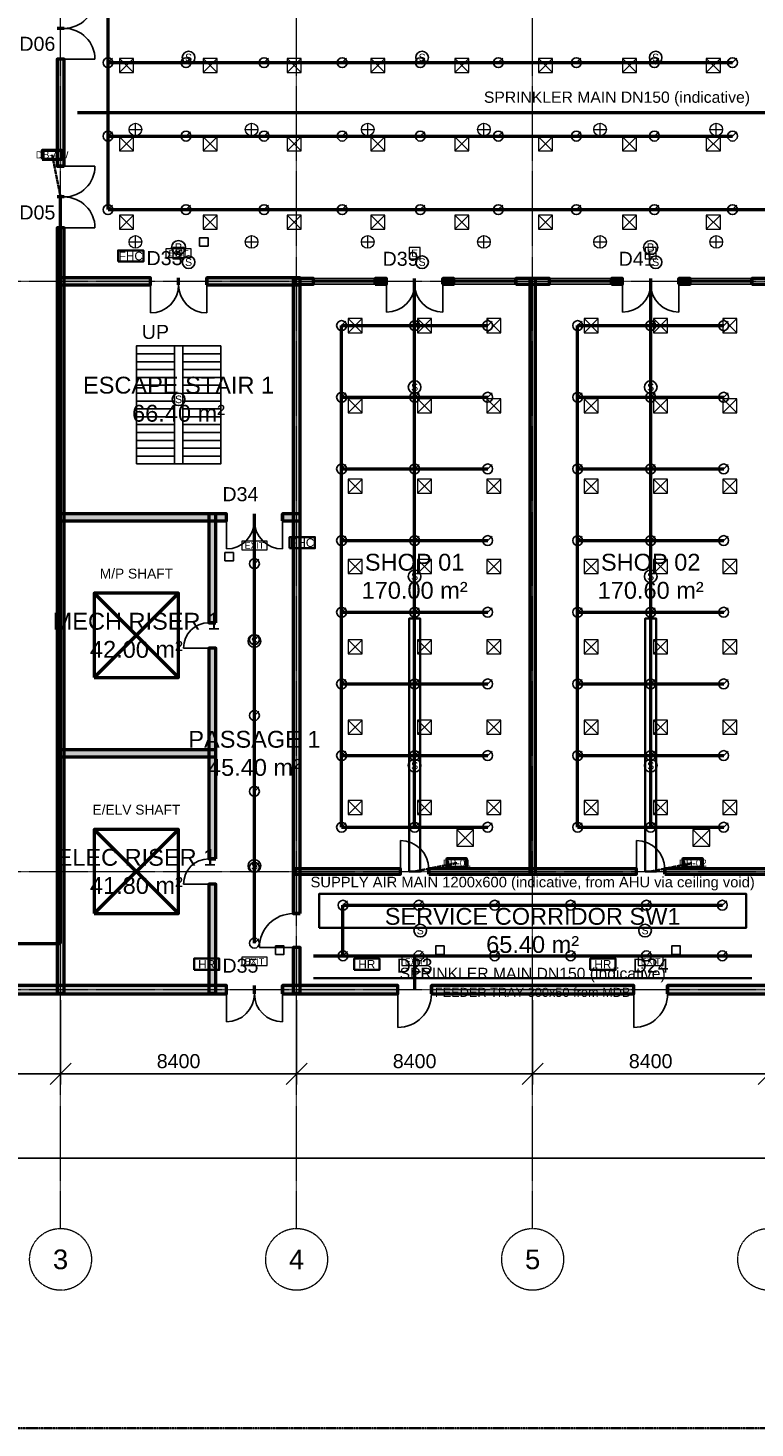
# Model space of a CAD drawing. Header units: millimetres. Extents: x -5300 to 125300, y -375 to 90375.
# Tile 2 of 8: x 21042 to 46912, y 0 to 49812. Entities that reach past the tile are written whole.
import ezdxf
from ezdxf.enums import TextEntityAlignment as Align

# ---------------------------------------------------------------- set-up
doc = ezdxf.new("R2010")
doc.units = ezdxf.units.MM
for name, pattern in [('CENTER', [5.08, 3.175, -0.635, 0.635, -0.635]), ('DASHED', [1.524, 1.27, -0.254]), ('PHANTOM', [6.35, 3.175, -0.635, 0.635, -0.635, 0.635, -0.635])]:
    doc.linetypes.add(name, pattern=pattern)
for name, color, linetype, lineweight in [('A-ANNO-DIMS', 1, 'Continuous', 18), ('A-ANNO-SYMB', 2, 'Continuous', 18), ('A-AREA-IDEN', 2, 'Continuous', 18), ('A-DOOR', 3, 'Continuous', 25), ('A-FLOR-STRS', 252, 'Continuous', 25), ('A-GLAZ', 5, 'Continuous', 25), ('A-GRID', 1, 'CENTER', 13), ('A-WALL', 7, 'Continuous', 50), ('A-WALL-PATT', 8, 'Continuous', 9), ('C-PROP-LINE', 1, 'PHANTOM', 35), ('E-ANNO-TEXT', 52, 'Continuous', 18), ('E-DB', 6, 'Continuous', 50), ('E-FALM', 230, 'Continuous', 25), ('E-LITE', 2, 'Continuous', 18), ('E-LITE-EMER', 40, 'Continuous', 18), ('E-TRAY', 210, 'DASHED', 35), ('FP-ANNO-TEXT', 14, 'Continuous', 18), ('FP-HOSE', 20, 'Continuous', 35), ('FP-SPRK-HEAD', 1, 'Continuous', 25), ('FP-SPRK-PIPE', 12, 'Continuous', 50), ('M-ANNO-TEXT', 150, 'Continuous', 18), ('M-HVAC-EQPT', 30, 'Continuous', 50), ('M-HVAC-RCG', 3, 'Continuous', 18), ('M-HVAC-SAD', 5, 'Continuous', 35), ('M-HVAC-SCD', 4, 'Continuous', 18)]:
    doc.layers.add(name, color=color, linetype=linetype, lineweight=lineweight)
doc.styles.add('AU-ARIAL', font='arial.ttf')
doc.dimstyles.new('AU-100', dxfattribs={"dimscale": 250, "dimtxt": 2, "dimasz": 1.5, "dimexe": 1.5, "dimexo": 1.5, "dimgap": 0.8, "dimtad": 1, "dimdec": 0, "dimdsep": 46, "dimtxsty": 'AU-ARIAL', "dimtsz": 1.5, "dimcen": 2.5, "dimclrd": 256, "dimclre": 256, "dimclrt": 256, "dimazin": 3, "dimtfac": 1, "dimtmove": 0, "dimatfit": 3})

msp = doc.modelspace()

# ---------------------------------------------------------------- hatches: boundary and pattern name
at = {"layer": 'A-WALL-PATT'}
for points in [[(22325, 44900), (22325, 48700), (22075, 48700), (22075, 44900)], [(22325, 15475), (22325, 42700), (22075, 42700), (22075, 15475)], [(22075, 40675), (25400, 40675), (25400, 40925), (22075, 40925)], [(27400, 40675), (30725, 40675), (30725, 40925), (27400, 40925)], [(30725, 18300), (30725, 40925), (30475, 40925), (30475, 18300)], [(30500, 40700), (31200, 40700), (31200, 40900), (30500, 40900)], [(33400, 40700), (33800, 40700), (33800, 40900), (33400, 40900)], [(35800, 40700), (36200, 40700), (36200, 40900), (35800, 40900)], [(38400, 40700), (39600, 40700), (39600, 40900), (38400, 40900)], [(39100, 19700), (39100, 40900), (38900, 40900), (38900, 19700)], [(41800, 40700), (42200, 40700), (42200, 40900), (41800, 40900)], [(44200, 40700), (44600, 40700), (44600, 40900), (44200, 40900)], [(46800, 40700), (47500, 40700), (47500, 40900), (46800, 40900)], [(22075, 32275), (28100, 32275), (28100, 32525), (22075, 32525)], [(27725, 28650), (27725, 32525), (27475, 32525), (27475, 28650)], [(30100, 32275), (30725, 32275), (30725, 32525), (30100, 32525)], [(27725, 20250), (27725, 27750), (27475, 27750), (27475, 20250)], [(22075, 23875), (27725, 23875), (27725, 24125), (22075, 24125)], [(30500, 19700), (34300, 19700), (34300, 19900), (30500, 19900)], [(35300, 19700), (42700, 19700), (42700, 19900), (35300, 19900)], [(43700, 19700), (47500, 19700), (47500, 19900), (43700, 19900)], [(27725, 15475), (27725, 19350), (27475, 19350), (27475, 15475)], [(30725, 15475), (30725, 17100), (30475, 17100), (30475, 15475)], [(19100, 15450), (28100, 15450), (28100, 15750), (19100, 15750)], [(30100, 15450), (34200, 15450), (34200, 15750), (30100, 15750)], [(35400, 15450), (42600, 15450), (42600, 15750), (35400, 15750)], [(43800, 15450), (51000, 15450), (51000, 15750), (43800, 15750)]]:
    msp.add_hatch(color=256, dxfattribs=at).paths.add_polyline_path(points)

# ---------------------------------------------------------------- linework, layer by layer
at = {"layer": 'A-DOOR'}
for p, q in [((22325, 48700), (23425, 48700)), ((22325, 44900), (23425, 44900)), ((22325, 42700), (23425, 42700)), ((25400, 40675), (25400, 39675)), ((27400, 40675), (27400, 39675)), ((33800, 40700), (33800, 39700)), ((35800, 40700), (35800, 39700)), ((42200, 40700), (42200, 39700)), ((44200, 40700), (44200, 39700)), ((28100, 32275), (28100, 31275)), ((30100, 32275), (30100, 31275)), ((27475, 27750), (26575, 27750)), ((34300, 19900), (34300, 20900)), ((42700, 19900), (42700, 20900)), ((27475, 19350), (26575, 19350)), ((30475, 17100), (29275, 17100)), ((28100, 15450), (28100, 14450)), ((30100, 15450), (30100, 14450)), ((34200, 15450), (34200, 14250)), ((42600, 15450), (42600, 14250))]:
    msp.add_line(p, q, dxfattribs=at)
for centre, radius, start, end in [((22325, 50900), 1100, -90, 0), ((22325, 48700), 1100, 0, 90), ((22325, 44900), 1100, -90, 0), ((22325, 42700), 1100, 0, 90), ((25400, 40675), 1000, -90, 0), ((27400, 40675), 1000, 180, -90), ((33800, 40700), 1000, -90, 0), ((35800, 40700), 1000, 180, -90), ((42200, 40700), 1000, -90, 0), ((44200, 40700), 1000, 180, -90), ((28100, 32275), 1000, -90, 0), ((30100, 32275), 1000, 180, -90), ((27475, 27750), 900, 90, 180), ((34300, 19900), 1000, 0, 90), ((42700, 19900), 1000, 0, 90), ((27475, 19350), 900, 90, 180), ((30475, 17100), 1200, 90, 180), ((28100, 15450), 1000, -90, 0), ((30100, 15450), 1000, 180, -90), ((34200, 15450), 1200, -90, 0), ((42600, 15450), 1200, -90, 0)]:
    msp.add_arc(centre, radius, start, end, dxfattribs=at)
at = {"layer": 'A-FLOR-STRS'}
for p, q in [((24900, 38500), (26250, 38500)), ((24900, 34300), (24900, 38500)), ((26250, 34300), (26250, 38500)), ((26550, 38500), (27900, 38500)), ((26550, 34300), (26550, 38500)), ((27900, 34300), (27900, 38500)), ((24900, 38220), (26250, 38220)), ((24900, 37940), (26250, 37940)), ((26550, 38220), (27900, 38220)), ((26550, 37940), (27900, 37940)), ((24900, 37660), (26250, 37660)), ((24900, 37380), (26250, 37380)), ((26550, 37660), (27900, 37660)), ((26550, 37380), (27900, 37380)), ((24900, 37100), (26250, 37100)), ((26550, 37100), (27900, 37100)), ((24900, 36820), (26250, 36820)), ((24900, 36540), (26250, 36540)), ((26550, 36820), (27900, 36820)), ((26550, 36540), (27900, 36540)), ((24900, 36260), (26250, 36260)), ((24900, 35980), (26250, 35980)), ((26550, 36260), (27900, 36260)), ((26550, 35980), (27900, 35980)), ((24900, 35700), (26250, 35700)), ((24900, 35420), (26250, 35420)), ((26550, 35700), (27900, 35700)), ((26550, 35420), (27900, 35420)), ((24900, 35140), (26250, 35140)), ((26550, 35140), (27900, 35140)), ((24900, 34860), (26250, 34860)), ((24900, 34580), (26250, 34580)), ((26550, 34860), (27900, 34860)), ((26550, 34580), (27900, 34580)), ((24900, 34300), (26250, 34300)), ((26550, 34300), (27900, 34300))]:
    msp.add_line(p, q, dxfattribs=at)
msp.add_lwpolyline([(24900, 34300), (27900, 34300), (27900, 38500), (24900, 38500)], close=True, dxfattribs=at)
at = {"layer": 'A-GLAZ'}
for p, q in [((31200, 40900), (33400, 40900)), ((36200, 40900), (38400, 40900)), ((39600, 40900), (41800, 40900)), ((44600, 40900), (46800, 40900)), ((31200, 40825), (33400, 40825)), ((31200, 40775), (33400, 40775)), ((31200, 40700), (33400, 40700)), ((36200, 40825), (38400, 40825)), ((36200, 40775), (38400, 40775)), ((36200, 40700), (38400, 40700)), ((39600, 40825), (41800, 40825)), ((39600, 40775), (41800, 40775)), ((39600, 40700), (41800, 40700)), ((44600, 40825), (46800, 40825)), ((44600, 40775), (46800, 40775)), ((44600, 40700), (46800, 40700))]:
    msp.add_line(p, q, dxfattribs=at)
at = {"layer": 'A-GRID'}
for p, q in [((22200, 7100), (22200, 86500)), ((30600, 7100), (30600, 86500)), ((39000, 7100), (39000, 86500)), ((-3100, 40800), (123100, 40800)), ((-3100, 19800), (123100, 19800)), ((-3100, 15600), (123100, 15600))]:
    msp.add_line(p, q, dxfattribs=at)
for centre in [(22200, 6000), (30600, 6000), (39000, 6000), (47400, 6000)]:
    msp.add_circle(centre, 1100, dxfattribs=at)
at = {"layer": 'A-WALL'}
for p, q in [((22325, 49800), (22075, 49800)), ((22325, 49800), (22075, 49800)), ((22325, 48700), (22075, 48700)), ((22325, 44900), (22075, 44900)), ((22325, 43800), (22075, 43800)), ((22325, 43800), (22075, 43800)), ((22325, 42700), (22075, 42700)), ((25400, 40675), (25400, 40925)), ((26400, 40675), (26400, 40925)), ((26400, 40675), (26400, 40925)), ((27400, 40675), (27400, 40925)), ((31200, 40700), (31200, 40900)), ((33400, 40700), (33400, 40900)), ((33800, 40700), (33800, 40900)), ((34800, 40700), (34800, 40900)), ((34800, 40700), (34800, 40900)), ((35800, 40700), (35800, 40900)), ((36200, 40700), (36200, 40900)), ((38400, 40700), (38400, 40900)), ((39600, 40700), (39600, 40900)), ((41800, 40700), (41800, 40900)), ((42200, 40700), (42200, 40900)), ((43200, 40700), (43200, 40900)), ((43200, 40700), (43200, 40900)), ((44200, 40700), (44200, 40900)), ((44600, 40700), (44600, 40900)), ((46800, 40700), (46800, 40900)), ((28100, 32275), (28100, 32525)), ((29100, 32275), (29100, 32525)), ((29100, 32275), (29100, 32525)), ((30100, 32275), (30100, 32525)), ((27725, 28650), (27475, 28650)), ((27725, 27750), (27475, 27750)), ((27725, 20250), (27475, 20250)), ((34300, 19700), (34300, 19900)), ((35300, 19700), (35300, 19900)), ((42700, 19700), (42700, 19900)), ((43700, 19700), (43700, 19900)), ((27725, 19350), (27475, 19350)), ((30725, 18300), (30475, 18300)), ((30725, 17100), (30475, 17100)), ((28100, 15450), (28100, 15750)), ((29100, 15450), (29100, 15750)), ((29100, 15450), (29100, 15750)), ((30100, 15450), (30100, 15750)), ((34200, 15450), (34200, 15750)), ((35400, 15450), (35400, 15750)), ((42600, 15450), (42600, 15750)), ((43800, 15450), (43800, 15750))]:
    msp.add_line(p, q, dxfattribs=at)
for points in [[(22325, 44900), (22325, 48700), (22075, 48700), (22075, 44900)], [(22325, 15475), (22325, 42700), (22075, 42700), (22075, 15475)], [(22075, 40675), (25400, 40675), (25400, 40925), (22075, 40925)], [(27400, 40675), (30725, 40675), (30725, 40925), (27400, 40925)], [(30725, 18300), (30725, 40925), (30475, 40925), (30475, 18300)], [(30500, 40700), (31200, 40700), (31200, 40900), (30500, 40900)], [(33400, 40700), (33800, 40700), (33800, 40900), (33400, 40900)], [(35800, 40700), (36200, 40700), (36200, 40900), (35800, 40900)], [(38400, 40700), (39600, 40700), (39600, 40900), (38400, 40900)], [(39100, 19700), (39100, 40900), (38900, 40900), (38900, 19700)], [(41800, 40700), (42200, 40700), (42200, 40900), (41800, 40900)], [(44200, 40700), (44600, 40700), (44600, 40900), (44200, 40900)], [(46800, 40700), (47500, 40700), (47500, 40900), (46800, 40900)], [(22075, 32275), (28100, 32275), (28100, 32525), (22075, 32525)], [(27725, 28650), (27725, 32525), (27475, 32525), (27475, 28650)], [(30100, 32275), (30725, 32275), (30725, 32525), (30100, 32525)], [(27725, 20250), (27725, 27750), (27475, 27750), (27475, 20250)], [(22075, 23875), (27725, 23875), (27725, 24125), (22075, 24125)], [(30500, 19700), (34300, 19700), (34300, 19900), (30500, 19900)], [(35300, 19700), (42700, 19700), (42700, 19900), (35300, 19900)], [(43700, 19700), (47500, 19700), (47500, 19900), (43700, 19900)], [(27725, 15475), (27725, 19350), (27475, 19350), (27475, 15475)], [(30725, 15475), (30725, 17100), (30475, 17100), (30475, 15475)], [(19100, 15450), (28100, 15450), (28100, 15750), (19100, 15750)], [(30100, 15450), (34200, 15450), (34200, 15750), (30100, 15750)], [(35400, 15450), (42600, 15450), (42600, 15750), (35400, 15750)], [(43800, 15450), (51000, 15450), (51000, 15750), (43800, 15750)]]:
    msp.add_lwpolyline(points, close=True, dxfattribs=at)
at = {"layer": 'C-PROP-LINE'}
msp.add_lwpolyline([(0, 0), (120000, 0), (120000, 90000), (0, 90000)], close=True, dxfattribs=at)
at = {"layer": 'E-DB'}
for p, q in [((23400, 18300), (26400, 21300)), ((23400, 21300), (26400, 18300))]:
    msp.add_line(p, q, dxfattribs=at)
for points in [[(21550, 45150), (22250, 45150), (22250, 45450), (21550, 45450)], [(23400, 18300), (26400, 18300), (26400, 21300), (23400, 21300)], [(35950, 19950), (36650, 19950), (36650, 20250), (35950, 20250)], [(44350, 19950), (45050, 19950), (45050, 20250), (44350, 20250)]]:
    msp.add_lwpolyline(points, close=True, dxfattribs=at)
at = {"layer": 'E-FALM'}
for points in [[(27150, 42050), (27450, 42050), (27450, 42350), (27150, 42350)], [(28050, 30850), (28350, 30850), (28350, 31150), (28050, 31150)], [(29850, 16850), (30150, 16850), (30150, 17150), (29850, 17150)], [(35550, 16850), (35850, 16850), (35850, 17150), (35550, 17150)], [(43950, 16850), (44250, 16850), (44250, 17150), (43950, 17150)]]:
    msp.add_lwpolyline(points, close=True, dxfattribs=at)
for centre, radius in [((26755.6, 48760), 225), ((35066.7, 48760), 225), ((43377.8, 48760), 225), ((26400, 42000), 250), ((43200, 42000), 250), ((26755.6, 41480), 225), ((35066.7, 41480), 225), ((43377.8, 41480), 225), ((34800, 37033.3), 225), ((43200, 37033.3), 225), ((26400, 36600), 225), ((34800, 30300), 225), ((43200, 30300), 225), ((29100, 28000), 225), ((34800, 23566.7), 225), ((43200, 23566.7), 225), ((29100, 20000), 225), ((35000, 17700), 225), ((43000, 17700), 225)]:
    msp.add_circle(centre, radius, dxfattribs=at)
at = {"layer": 'E-LITE'}
for p, q in [((24866.7, 45975), (24866.7, 46425)), ((29000, 45975), (29000, 46425)), ((33133.3, 45975), (33133.3, 46425)), ((37266.7, 45975), (37266.7, 46425)), ((41400, 45975), (41400, 46425)), ((45533.3, 45975), (45533.3, 46425)), ((24641.7, 46200), (25091.7, 46200)), ((28775, 46200), (29225, 46200)), ((32908.3, 46200), (33358.3, 46200)), ((37041.7, 46200), (37491.7, 46200)), ((41175, 46200), (41625, 46200)), ((45308.3, 46200), (45758.3, 46200)), ((24866.7, 41975), (24866.7, 42425)), ((29000, 41975), (29000, 42425)), ((33133.3, 41975), (33133.3, 42425)), ((37266.7, 41975), (37266.7, 42425)), ((41400, 41975), (41400, 42425)), ((45533.3, 41975), (45533.3, 42425)), ((24641.7, 42200), (25091.7, 42200)), ((28775, 42200), (29225, 42200)), ((32908.3, 42200), (33358.3, 42200)), ((37041.7, 42200), (37491.7, 42200)), ((41175, 42200), (41625, 42200)), ((45308.3, 42200), (45758.3, 42200))]:
    msp.add_line(p, q, dxfattribs=at)
at = {"layer": 'E-LITE', "const_width": 100}
for points in [[(32100, 19700), (33300, 19700)], [(36300, 19700), (37500, 19700)], [(40500, 19700), (41700, 19700)], [(44700, 19700), (45900, 19700)]]:
    msp.add_lwpolyline(points, dxfattribs=at)
at = {"layer": 'E-LITE'}
for centre in [(24866.7, 46200), (29000, 46200), (33133.3, 46200), (37266.7, 46200), (41400, 46200), (45533.3, 46200), (24866.7, 42200), (29000, 42200), (33133.3, 42200), (37266.7, 42200), (41400, 42200), (45533.3, 42200)]:
    msp.add_circle(centre, 225, dxfattribs=at)
at = {"layer": 'E-LITE-EMER'}
for points in [[(25950, 41650), (26850, 41650), (26850, 41950), (25950, 41950)], [(26200, 41600), (26600, 41600), (26600, 42000), (26200, 42000)], [(34600, 41600), (35000, 41600), (35000, 42000), (34600, 42000)], [(43000, 41600), (43400, 41600), (43400, 42000), (43000, 42000)], [(28650, 31250), (29550, 31250), (29550, 31550), (28650, 31550)], [(28650, 16450), (29550, 16450), (29550, 16750), (28650, 16750)], [(34350, 16450), (35250, 16450), (35250, 16750), (34350, 16750)], [(42750, 16450), (43650, 16450), (43650, 16750), (42750, 16750)]]:
    msp.add_lwpolyline(points, close=True, dxfattribs=at)
at = {"layer": 'E-TRAY'}
for p, q in [((22200, 43800), (21900, 45300)), ((34800, 19800), (36300, 20100)), ((43200, 19800), (44700, 20100)), ((31200, 16000), (46800, 16000))]:
    msp.add_line(p, q, dxfattribs=at)
at = {"layer": 'FP-HOSE'}
for points in [[(24250, 41500), (25150, 41500), (25150, 41900), (24250, 41900)], [(30350, 31300), (31250, 31300), (31250, 31700), (30350, 31700)], [(26950, 16300), (27850, 16300), (27850, 16700), (26950, 16700)], [(32650, 16300), (33550, 16300), (33550, 16700), (32650, 16700)], [(41050, 16300), (41950, 16300), (41950, 16700), (41050, 16700)]]:
    msp.add_lwpolyline(points, close=True, dxfattribs=at)
at = {"layer": 'FP-SPRK-HEAD'}
for p, q in [((23888.9, 48578.6), (24046.4, 48736.1)), ((26666.7, 48578.6), (26824.2, 48736.1)), ((29444.4, 48578.6), (29601.9, 48736.1)), ((32222.2, 48578.6), (32379.7, 48736.1)), ((35000, 48578.6), (35157.5, 48736.1)), ((37777.8, 48578.6), (37935.3, 48736.1)), ((40555.6, 48578.6), (40713.1, 48736.1)), ((43333.3, 48578.6), (43490.8, 48736.1)), ((46111.1, 48578.6), (46268.6, 48736.1)), ((23888.9, 45964.3), (24046.4, 46121.8)), ((26666.7, 45964.3), (26824.2, 46121.8)), ((29444.4, 45964.3), (29601.9, 46121.8)), ((32222.2, 45964.3), (32379.7, 46121.8)), ((35000, 45964.3), (35157.5, 46121.8)), ((37777.8, 45964.3), (37935.3, 46121.8)), ((40555.6, 45964.3), (40713.1, 46121.8)), ((43333.3, 45964.3), (43490.8, 46121.8)), ((46111.1, 45964.3), (46268.6, 46121.8)), ((23888.9, 43350), (24046.4, 43507.5)), ((26666.7, 43350), (26824.2, 43507.5)), ((29444.4, 43350), (29601.9, 43507.5)), ((32222.2, 43350), (32379.7, 43507.5)), ((35000, 43350), (35157.5, 43507.5)), ((37777.8, 43350), (37935.3, 43507.5)), ((40555.6, 43350), (40713.1, 43507.5)), ((43333.3, 43350), (43490.8, 43507.5)), ((46111.1, 43350), (46268.6, 43507.5)), ((32200, 39225), (32357.5, 39382.5)), ((34800, 39225), (34957.5, 39382.5)), ((37400, 39225), (37557.5, 39382.5)), ((40600, 39225), (40757.5, 39382.5)), ((43200, 39225), (43357.5, 39382.5)), ((45800, 39225), (45957.5, 39382.5)), ((32200, 36675), (32357.5, 36832.5)), ((34800, 36675), (34957.5, 36832.5)), ((37400, 36675), (37557.5, 36832.5)), ((40600, 36675), (40757.5, 36832.5)), ((43200, 36675), (43357.5, 36832.5)), ((45800, 36675), (45957.5, 36832.5)), ((32200, 34125), (32357.5, 34282.5)), ((34800, 34125), (34957.5, 34282.5)), ((37400, 34125), (37557.5, 34282.5)), ((40600, 34125), (40757.5, 34282.5)), ((43200, 34125), (43357.5, 34282.5)), ((45800, 34125), (45957.5, 34282.5)), ((32200, 31575), (32357.5, 31732.5)), ((34800, 31575), (34957.5, 31732.5)), ((37400, 31575), (37557.5, 31732.5)), ((40600, 31575), (40757.5, 31732.5)), ((43200, 31575), (43357.5, 31732.5)), ((45800, 31575), (45957.5, 31732.5)), ((29100, 30750), (29257.5, 30907.5)), ((32200, 29025), (32357.5, 29182.5)), ((34800, 29025), (34957.5, 29182.5)), ((37400, 29025), (37557.5, 29182.5)), ((40600, 29025), (40757.5, 29182.5)), ((43200, 29025), (43357.5, 29182.5)), ((45800, 29025), (45957.5, 29182.5)), ((29100, 28050), (29257.5, 28207.5)), ((32200, 26475), (32357.5, 26632.5)), ((34800, 26475), (34957.5, 26632.5)), ((37400, 26475), (37557.5, 26632.5)), ((40600, 26475), (40757.5, 26632.5)), ((43200, 26475), (43357.5, 26632.5)), ((45800, 26475), (45957.5, 26632.5)), ((29100, 25350), (29257.5, 25507.5)), ((32200, 23925), (32357.5, 24082.5)), ((34800, 23925), (34957.5, 24082.5)), ((37400, 23925), (37557.5, 24082.5)), ((40600, 23925), (40757.5, 24082.5)), ((43200, 23925), (43357.5, 24082.5)), ((45800, 23925), (45957.5, 24082.5)), ((29100, 22650), (29257.5, 22807.5)), ((32200, 21375), (32357.5, 21532.5)), ((34800, 21375), (34957.5, 21532.5)), ((37400, 21375), (37557.5, 21532.5)), ((40600, 21375), (40757.5, 21532.5)), ((43200, 21375), (43357.5, 21532.5)), ((45800, 21375), (45957.5, 21532.5)), ((29100, 19950), (29257.5, 20107.5)), ((32250, 18600), (32407.5, 18757.5)), ((34950, 18600), (35107.5, 18757.5)), ((37650, 18600), (37807.5, 18757.5)), ((40350, 18600), (40507.5, 18757.5)), ((43050, 18600), (43207.5, 18757.5)), ((45750, 18600), (45907.5, 18757.5)), ((29100, 17250), (29257.5, 17407.5)), ((32250, 16800), (32407.5, 16957.5)), ((34950, 16800), (35107.5, 16957.5)), ((37650, 16800), (37807.5, 16957.5)), ((40350, 16800), (40507.5, 16957.5)), ((43050, 16800), (43207.5, 16957.5)), ((45750, 16800), (45907.5, 16957.5))]:
    msp.add_line(p, q, dxfattribs=at)
for centre in [(23888.9, 48578.6), (26666.7, 48578.6), (29444.4, 48578.6), (32222.2, 48578.6), (35000, 48578.6), (37777.8, 48578.6), (40555.6, 48578.6), (43333.3, 48578.6), (46111.1, 48578.6), (23888.9, 45964.3), (26666.7, 45964.3), (29444.4, 45964.3), (32222.2, 45964.3), (35000, 45964.3), (37777.8, 45964.3), (40555.6, 45964.3), (43333.3, 45964.3), (46111.1, 45964.3), (23888.9, 43350), (26666.7, 43350), (29444.4, 43350), (32222.2, 43350), (35000, 43350), (37777.8, 43350), (40555.6, 43350), (43333.3, 43350), (46111.1, 43350), (32200, 39225), (34800, 39225), (37400, 39225), (40600, 39225), (43200, 39225), (45800, 39225), (32200, 36675), (34800, 36675), (37400, 36675), (40600, 36675), (43200, 36675), (45800, 36675), (32200, 34125), (34800, 34125), (37400, 34125), (40600, 34125), (43200, 34125), (45800, 34125), (32200, 31575), (34800, 31575), (37400, 31575), (40600, 31575), (43200, 31575), (45800, 31575), (29100, 30750), (32200, 29025), (34800, 29025), (37400, 29025), (40600, 29025), (43200, 29025), (45800, 29025), (29100, 28050), (32200, 26475), (34800, 26475), (37400, 26475), (40600, 26475), (43200, 26475), (45800, 26475), (29100, 25350), (32200, 23925), (34800, 23925), (37400, 23925), (40600, 23925), (43200, 23925), (45800, 23925), (29100, 22650), (32200, 21375), (34800, 21375), (37400, 21375), (40600, 21375), (43200, 21375), (45800, 21375), (29100, 19950), (32250, 18600), (34950, 18600), (37650, 18600), (40350, 18600), (43050, 18600), (45750, 18600), (29100, 17250), (32250, 16800), (34950, 16800), (37650, 16800), (40350, 16800), (43050, 16800), (45750, 16800)]:
    msp.add_circle(centre, 175, dxfattribs=at)
at = {"layer": 'FP-SPRK-PIPE'}
for p, q in [((23888.9, 48578.6), (23888.9, 51192.9)), ((23888.9, 48578.6), (26666.7, 48578.6)), ((23888.9, 45964.3), (23888.9, 48578.6)), ((26666.7, 48578.6), (29444.4, 48578.6)), ((29444.4, 48578.6), (32222.2, 48578.6)), ((32222.2, 48578.6), (35000, 48578.6)), ((35000, 48578.6), (37777.8, 48578.6)), ((37777.8, 48578.6), (40555.6, 48578.6)), ((40555.6, 48578.6), (43333.3, 48578.6)), ((43333.3, 48578.6), (46111.1, 48578.6)), ((22800, 46800), (97200, 46800)), ((23888.9, 45964.3), (26666.7, 45964.3)), ((23888.9, 43350), (23888.9, 45964.3)), ((26666.7, 45964.3), (29444.4, 45964.3)), ((29444.4, 45964.3), (32222.2, 45964.3)), ((32222.2, 45964.3), (35000, 45964.3)), ((35000, 45964.3), (37777.8, 45964.3)), ((37777.8, 45964.3), (40555.6, 45964.3)), ((40555.6, 45964.3), (43333.3, 45964.3)), ((43333.3, 45964.3), (46111.1, 45964.3)), ((22200, 17243.5), (22200, 43800)), ((23888.9, 43350), (26666.7, 43350)), ((23888.9, 43350), (48900, 43350)), ((26666.7, 43350), (29444.4, 43350)), ((29444.4, 43350), (32222.2, 43350)), ((32222.2, 43350), (35000, 43350)), ((35000, 43350), (37777.8, 43350)), ((37777.8, 43350), (40555.6, 43350)), ((40555.6, 43350), (43333.3, 43350)), ((43333.3, 43350), (46111.1, 43350)), ((46111.1, 43350), (48888.9, 43350)), ((34800, 21375), (34800, 40800)), ((43200, 21375), (43200, 40800)), ((32200, 39225), (34800, 39225)), ((32200, 36675), (32200, 39225)), ((34800, 39225), (37400, 39225)), ((40600, 39225), (43200, 39225)), ((40600, 36675), (40600, 39225)), ((43200, 39225), (45800, 39225)), ((32200, 36675), (34800, 36675)), ((32200, 34125), (32200, 36675)), ((34800, 36675), (37400, 36675)), ((40600, 36675), (43200, 36675)), ((40600, 34125), (40600, 36675)), ((43200, 36675), (45800, 36675)), ((32200, 34125), (34800, 34125)), ((32200, 31575), (32200, 34125)), ((34800, 34125), (37400, 34125)), ((40600, 34125), (43200, 34125)), ((40600, 31575), (40600, 34125)), ((43200, 34125), (45800, 34125)), ((29100, 17250), (29100, 32400)), ((32200, 31575), (34800, 31575)), ((32200, 29025), (32200, 31575)), ((34800, 31575), (37400, 31575)), ((40600, 31575), (43200, 31575)), ((40600, 29025), (40600, 31575)), ((43200, 31575), (45800, 31575)), ((29100, 28050), (29100, 30750)), ((32200, 29025), (34800, 29025)), ((32200, 26475), (32200, 29025)), ((34800, 29025), (37400, 29025)), ((40600, 29025), (43200, 29025)), ((40600, 26475), (40600, 29025)), ((43200, 29025), (45800, 29025)), ((29100, 25350), (29100, 28050)), ((32200, 26475), (34800, 26475)), ((32200, 23925), (32200, 26475)), ((34800, 26475), (37400, 26475)), ((40600, 26475), (43200, 26475)), ((40600, 23925), (40600, 26475)), ((43200, 26475), (45800, 26475)), ((29100, 22650), (29100, 25350)), ((32200, 23925), (34800, 23925)), ((32200, 21375), (32200, 23925)), ((34800, 23925), (37400, 23925)), ((40600, 23925), (43200, 23925)), ((40600, 21375), (40600, 23925)), ((43200, 23925), (45800, 23925)), ((29100, 19950), (29100, 22650)), ((32200, 21375), (34800, 21375)), ((32200, 21375), (34800, 21375)), ((34800, 21375), (37400, 21375)), ((40600, 21375), (43200, 21375)), ((40600, 21375), (43200, 21375)), ((43200, 21375), (45800, 21375)), ((29100, 17250), (29100, 19950)), ((32250, 18600), (34950, 18600)), ((32250, 16800), (32250, 18600)), ((34950, 18600), (37650, 18600)), ((37650, 18600), (40350, 18600)), ((40350, 18600), (43050, 18600)), ((43050, 18600), (45750, 18600)), ((7050, 17243.5), (22200, 17243.5)), ((29100, 17250), (29100, 17250)), ((31200, 16800), (46800, 16800)), ((32250, 16800), (34950, 16800)), ((32250, 16800), (34800, 16800)), ((34800, 16800), (34800, 15600)), ((34950, 16800), (37650, 16800)), ((37650, 16800), (40350, 16800)), ((40350, 16800), (43050, 16800)), ((43050, 16800), (45750, 16800))]:
    msp.add_line(p, q, dxfattribs=at)
at = {"layer": 'M-HVAC-EQPT'}
for p, q in [((23400, 26700), (26400, 29700)), ((23400, 29700), (26400, 26700))]:
    msp.add_line(p, q, dxfattribs=at)
msp.add_lwpolyline([(23400, 26700), (26400, 26700), (26400, 29700), (23400, 29700)], close=True, dxfattribs=at)
at = {"layer": 'M-HVAC-RCG'}
for p, q in [((36300, 20700), (36900, 21300)), ((36300, 21300), (36900, 20700)), ((44700, 20700), (45300, 21300)), ((44700, 21300), (45300, 20700))]:
    msp.add_line(p, q, dxfattribs=at)
for points in [[(36300, 20700), (36900, 20700), (36900, 21300), (36300, 21300)], [(44700, 20700), (45300, 20700), (45300, 21300), (44700, 21300)]]:
    msp.add_lwpolyline(points, close=True, dxfattribs=at)
at = {"layer": 'M-HVAC-SAD'}
for points in [[(34600, 19800), (35000, 19800), (35000, 28800), (34600, 28800)], [(43000, 19800), (43400, 19800), (43400, 28800), (43000, 28800)], [(31400, 17800), (46600, 17800), (46600, 19000), (31400, 19000)]]:
    msp.add_lwpolyline(points, close=True, dxfattribs=at)
at = {"layer": 'M-HVAC-SCD'}
for p, q in [((24292, 48223.1), (24792, 48723.1)), ((24292, 48723.1), (24792, 48223.1)), ((27276, 48223.1), (27776, 48723.1)), ((27276, 48723.1), (27776, 48223.1)), ((30260, 48223.1), (30760, 48723.1)), ((30260, 48723.1), (30760, 48223.1)), ((33244, 48223.1), (33744, 48723.1)), ((33244, 48723.1), (33744, 48223.1)), ((36228, 48223.1), (36728, 48723.1)), ((36228, 48723.1), (36728, 48223.1)), ((39212, 48223.1), (39712, 48723.1)), ((39212, 48723.1), (39712, 48223.1)), ((42196, 48223.1), (42696, 48723.1)), ((42196, 48723.1), (42696, 48223.1)), ((45180, 48223.1), (45680, 48723.1)), ((45180, 48723.1), (45680, 48223.1)), ((24292, 45438.5), (24792, 45938.5)), ((24292, 45938.5), (24792, 45438.5)), ((27276, 45438.5), (27776, 45938.5)), ((27276, 45938.5), (27776, 45438.5)), ((30260, 45438.5), (30760, 45938.5)), ((30260, 45938.5), (30760, 45438.5)), ((33244, 45438.5), (33744, 45938.5)), ((33244, 45938.5), (33744, 45438.5)), ((36228, 45438.5), (36728, 45938.5)), ((36228, 45938.5), (36728, 45438.5)), ((39212, 45438.5), (39712, 45938.5)), ((39212, 45938.5), (39712, 45438.5)), ((42196, 45438.5), (42696, 45938.5)), ((42196, 45938.5), (42696, 45438.5)), ((45180, 45438.5), (45680, 45938.5)), ((45180, 45938.5), (45680, 45438.5)), ((24292, 42653.8), (24792, 43153.8)), ((24292, 43153.8), (24792, 42653.8)), ((27276, 42653.8), (27776, 43153.8)), ((27276, 43153.8), (27776, 42653.8)), ((30260, 42653.8), (30760, 43153.8)), ((30260, 43153.8), (30760, 42653.8)), ((33244, 42653.8), (33744, 43153.8)), ((33244, 43153.8), (33744, 42653.8)), ((36228, 42653.8), (36728, 43153.8)), ((36228, 43153.8), (36728, 42653.8)), ((39212, 42653.8), (39712, 43153.8)), ((39212, 43153.8), (39712, 42653.8)), ((42196, 42653.8), (42696, 43153.8)), ((42196, 43153.8), (42696, 42653.8)), ((45180, 42653.8), (45680, 43153.8)), ((45180, 43153.8), (45680, 42653.8)), ((32433.3, 38971.4), (32933.3, 39471.4)), ((32433.3, 39471.4), (32933.3, 38971.4)), ((34900, 38971.4), (35400, 39471.4)), ((34900, 39471.4), (35400, 38971.4)), ((37366.7, 38971.4), (37866.7, 39471.4)), ((37366.7, 39471.4), (37866.7, 38971.4)), ((40833.3, 38971.4), (41333.3, 39471.4)), ((40833.3, 39471.4), (41333.3, 38971.4)), ((43300, 38971.4), (43800, 39471.4)), ((43300, 39471.4), (43800, 38971.4)), ((45766.7, 38971.4), (46266.7, 39471.4)), ((45766.7, 39471.4), (46266.7, 38971.4)), ((32433.3, 36114.3), (32933.3, 36614.3)), ((32433.3, 36614.3), (32933.3, 36114.3)), ((34900, 36114.3), (35400, 36614.3)), ((34900, 36614.3), (35400, 36114.3)), ((37366.7, 36114.3), (37866.7, 36614.3)), ((37366.7, 36614.3), (37866.7, 36114.3)), ((40833.3, 36114.3), (41333.3, 36614.3)), ((40833.3, 36614.3), (41333.3, 36114.3)), ((43300, 36114.3), (43800, 36614.3)), ((43300, 36614.3), (43800, 36114.3)), ((45766.7, 36114.3), (46266.7, 36614.3)), ((45766.7, 36614.3), (46266.7, 36114.3)), ((32433.3, 33257.1), (32933.3, 33757.1)), ((32433.3, 33757.1), (32933.3, 33257.1)), ((34900, 33257.1), (35400, 33757.1)), ((34900, 33757.1), (35400, 33257.1)), ((37366.7, 33257.1), (37866.7, 33757.1)), ((37366.7, 33757.1), (37866.7, 33257.1)), ((40833.3, 33257.1), (41333.3, 33757.1)), ((40833.3, 33757.1), (41333.3, 33257.1)), ((43300, 33257.1), (43800, 33757.1)), ((43300, 33757.1), (43800, 33257.1)), ((45766.7, 33257.1), (46266.7, 33757.1)), ((45766.7, 33757.1), (46266.7, 33257.1)), ((32433.3, 30400), (32933.3, 30900)), ((32433.3, 30900), (32933.3, 30400)), ((34900, 30400), (35400, 30900)), ((34900, 30900), (35400, 30400)), ((37366.7, 30400), (37866.7, 30900)), ((37366.7, 30900), (37866.7, 30400)), ((40833.3, 30400), (41333.3, 30900)), ((40833.3, 30900), (41333.3, 30400)), ((43300, 30400), (43800, 30900)), ((43300, 30900), (43800, 30400)), ((45766.7, 30400), (46266.7, 30900)), ((45766.7, 30900), (46266.7, 30400)), ((32433.3, 27542.9), (32933.3, 28042.9)), ((32433.3, 28042.9), (32933.3, 27542.9)), ((34900, 27542.9), (35400, 28042.9)), ((34900, 28042.9), (35400, 27542.9)), ((37366.7, 27542.9), (37866.7, 28042.9)), ((37366.7, 28042.9), (37866.7, 27542.9)), ((40833.3, 27542.9), (41333.3, 28042.9)), ((40833.3, 28042.9), (41333.3, 27542.9)), ((43300, 27542.9), (43800, 28042.9)), ((43300, 28042.9), (43800, 27542.9)), ((45766.7, 27542.9), (46266.7, 28042.9)), ((45766.7, 28042.9), (46266.7, 27542.9)), ((32433.3, 24685.7), (32933.3, 25185.7)), ((32433.3, 25185.7), (32933.3, 24685.7)), ((34900, 24685.7), (35400, 25185.7)), ((34900, 25185.7), (35400, 24685.7)), ((37366.7, 24685.7), (37866.7, 25185.7)), ((37366.7, 25185.7), (37866.7, 24685.7)), ((40833.3, 24685.7), (41333.3, 25185.7)), ((40833.3, 25185.7), (41333.3, 24685.7)), ((43300, 24685.7), (43800, 25185.7)), ((43300, 25185.7), (43800, 24685.7)), ((45766.7, 24685.7), (46266.7, 25185.7)), ((45766.7, 25185.7), (46266.7, 24685.7)), ((32433.3, 21828.6), (32933.3, 22328.6)), ((32433.3, 22328.6), (32933.3, 21828.6)), ((34900, 21828.6), (35400, 22328.6)), ((34900, 22328.6), (35400, 21828.6)), ((37366.7, 21828.6), (37866.7, 22328.6)), ((37366.7, 22328.6), (37866.7, 21828.6)), ((40833.3, 21828.6), (41333.3, 22328.6)), ((40833.3, 22328.6), (41333.3, 21828.6)), ((43300, 21828.6), (43800, 22328.6)), ((43300, 22328.6), (43800, 21828.6)), ((45766.7, 21828.6), (46266.7, 22328.6)), ((45766.7, 22328.6), (46266.7, 21828.6))]:
    msp.add_line(p, q, dxfattribs=at)
for points in [[(24292, 48223.1), (24792, 48223.1), (24792, 48723.1), (24292, 48723.1)], [(27276, 48223.1), (27776, 48223.1), (27776, 48723.1), (27276, 48723.1)], [(30260, 48223.1), (30760, 48223.1), (30760, 48723.1), (30260, 48723.1)], [(33244, 48223.1), (33744, 48223.1), (33744, 48723.1), (33244, 48723.1)], [(36228, 48223.1), (36728, 48223.1), (36728, 48723.1), (36228, 48723.1)], [(39212, 48223.1), (39712, 48223.1), (39712, 48723.1), (39212, 48723.1)], [(42196, 48223.1), (42696, 48223.1), (42696, 48723.1), (42196, 48723.1)], [(45180, 48223.1), (45680, 48223.1), (45680, 48723.1), (45180, 48723.1)], [(24292, 45438.5), (24792, 45438.5), (24792, 45938.5), (24292, 45938.5)], [(27276, 45438.5), (27776, 45438.5), (27776, 45938.5), (27276, 45938.5)], [(30260, 45438.5), (30760, 45438.5), (30760, 45938.5), (30260, 45938.5)], [(33244, 45438.5), (33744, 45438.5), (33744, 45938.5), (33244, 45938.5)], [(36228, 45438.5), (36728, 45438.5), (36728, 45938.5), (36228, 45938.5)], [(39212, 45438.5), (39712, 45438.5), (39712, 45938.5), (39212, 45938.5)], [(42196, 45438.5), (42696, 45438.5), (42696, 45938.5), (42196, 45938.5)], [(45180, 45438.5), (45680, 45438.5), (45680, 45938.5), (45180, 45938.5)], [(24292, 42653.8), (24792, 42653.8), (24792, 43153.8), (24292, 43153.8)], [(27276, 42653.8), (27776, 42653.8), (27776, 43153.8), (27276, 43153.8)], [(30260, 42653.8), (30760, 42653.8), (30760, 43153.8), (30260, 43153.8)], [(33244, 42653.8), (33744, 42653.8), (33744, 43153.8), (33244, 43153.8)], [(36228, 42653.8), (36728, 42653.8), (36728, 43153.8), (36228, 43153.8)], [(39212, 42653.8), (39712, 42653.8), (39712, 43153.8), (39212, 43153.8)], [(42196, 42653.8), (42696, 42653.8), (42696, 43153.8), (42196, 43153.8)], [(45180, 42653.8), (45680, 42653.8), (45680, 43153.8), (45180, 43153.8)], [(32433.3, 38971.4), (32933.3, 38971.4), (32933.3, 39471.4), (32433.3, 39471.4)], [(34900, 38971.4), (35400, 38971.4), (35400, 39471.4), (34900, 39471.4)], [(37366.7, 38971.4), (37866.7, 38971.4), (37866.7, 39471.4), (37366.7, 39471.4)], [(40833.3, 38971.4), (41333.3, 38971.4), (41333.3, 39471.4), (40833.3, 39471.4)], [(43300, 38971.4), (43800, 38971.4), (43800, 39471.4), (43300, 39471.4)], [(45766.7, 38971.4), (46266.7, 38971.4), (46266.7, 39471.4), (45766.7, 39471.4)], [(32433.3, 36114.3), (32933.3, 36114.3), (32933.3, 36614.3), (32433.3, 36614.3)], [(34900, 36114.3), (35400, 36114.3), (35400, 36614.3), (34900, 36614.3)], [(37366.7, 36114.3), (37866.7, 36114.3), (37866.7, 36614.3), (37366.7, 36614.3)], [(40833.3, 36114.3), (41333.3, 36114.3), (41333.3, 36614.3), (40833.3, 36614.3)], [(43300, 36114.3), (43800, 36114.3), (43800, 36614.3), (43300, 36614.3)], [(45766.7, 36114.3), (46266.7, 36114.3), (46266.7, 36614.3), (45766.7, 36614.3)], [(32433.3, 33257.1), (32933.3, 33257.1), (32933.3, 33757.1), (32433.3, 33757.1)], [(34900, 33257.1), (35400, 33257.1), (35400, 33757.1), (34900, 33757.1)], [(37366.7, 33257.1), (37866.7, 33257.1), (37866.7, 33757.1), (37366.7, 33757.1)], [(40833.3, 33257.1), (41333.3, 33257.1), (41333.3, 33757.1), (40833.3, 33757.1)], [(43300, 33257.1), (43800, 33257.1), (43800, 33757.1), (43300, 33757.1)], [(45766.7, 33257.1), (46266.7, 33257.1), (46266.7, 33757.1), (45766.7, 33757.1)], [(32433.3, 30400), (32933.3, 30400), (32933.3, 30900), (32433.3, 30900)], [(34900, 30400), (35400, 30400), (35400, 30900), (34900, 30900)], [(37366.7, 30400), (37866.7, 30400), (37866.7, 30900), (37366.7, 30900)], [(40833.3, 30400), (41333.3, 30400), (41333.3, 30900), (40833.3, 30900)], [(43300, 30400), (43800, 30400), (43800, 30900), (43300, 30900)], [(45766.7, 30400), (46266.7, 30400), (46266.7, 30900), (45766.7, 30900)], [(32433.3, 27542.9), (32933.3, 27542.9), (32933.3, 28042.9), (32433.3, 28042.9)], [(34900, 27542.9), (35400, 27542.9), (35400, 28042.9), (34900, 28042.9)], [(37366.7, 27542.9), (37866.7, 27542.9), (37866.7, 28042.9), (37366.7, 28042.9)], [(40833.3, 27542.9), (41333.3, 27542.9), (41333.3, 28042.9), (40833.3, 28042.9)], [(43300, 27542.9), (43800, 27542.9), (43800, 28042.9), (43300, 28042.9)], [(45766.7, 27542.9), (46266.7, 27542.9), (46266.7, 28042.9), (45766.7, 28042.9)], [(32433.3, 24685.7), (32933.3, 24685.7), (32933.3, 25185.7), (32433.3, 25185.7)], [(34900, 24685.7), (35400, 24685.7), (35400, 25185.7), (34900, 25185.7)], [(37366.7, 24685.7), (37866.7, 24685.7), (37866.7, 25185.7), (37366.7, 25185.7)], [(40833.3, 24685.7), (41333.3, 24685.7), (41333.3, 25185.7), (40833.3, 25185.7)], [(43300, 24685.7), (43800, 24685.7), (43800, 25185.7), (43300, 25185.7)], [(45766.7, 24685.7), (46266.7, 24685.7), (46266.7, 25185.7), (45766.7, 25185.7)], [(32433.3, 21828.6), (32933.3, 21828.6), (32933.3, 22328.6), (32433.3, 22328.6)], [(34900, 21828.6), (35400, 21828.6), (35400, 22328.6), (34900, 22328.6)], [(37366.7, 21828.6), (37866.7, 21828.6), (37866.7, 22328.6), (37366.7, 22328.6)], [(40833.3, 21828.6), (41333.3, 21828.6), (41333.3, 22328.6), (40833.3, 22328.6)], [(43300, 21828.6), (43800, 21828.6), (43800, 22328.6), (43300, 22328.6)], [(45766.7, 21828.6), (46266.7, 21828.6), (46266.7, 22328.6), (45766.7, 22328.6)]]:
    msp.add_lwpolyline(points, close=True, dxfattribs=at)

# ---------------------------------------------------------------- texts
at = {"layer": 'A-ANNO-SYMB', "style": 'AU-ARIAL'}
for s, p in [('D06', (21375, 49250)), ('D05', (21375, 43250)), ('D33', (25900, 41625)), ('D39', (34300, 41600)), ('D41', (42700, 41600)), ('D34', (28600, 33225)), ('D35', (28600, 16450)), ('D23', (34800, 16450)), ('D24', (43200, 16450))]:
    msp.add_text(s, height=500, dxfattribs=at).set_placement(p, align=Align.MIDDLE_CENTER)
at = {"layer": 'A-AREA-IDEN', "char_height": 600, "attachment_point": 5, "style": 'AU-ARIAL'}
for s, insert in [('ESCAPE STAIR 1\\P66.40 m²', (26400, 36600)), ('SHOP 01\\P170.00 m²', (34800, 30300)), ('SHOP 02\\P170.60 m²', (43200, 30300)), ('MECH RISER 1\\P42.00 m²', (24900, 28200)), ('PASSAGE 1\\P45.40 m²', (29100, 24000)), ('ELEC RISER 1\\P41.80 m²', (24900, 19800)), ('SERVICE CORRIDOR SW1\\P65.40 m²', (39000, 17700))]:
    msp.add_mtext(s, dxfattribs=dict(at, insert=insert))
at = {"layer": 'A-FLOR-STRS', "style": 'AU-ARIAL'}
msp.add_text('UP', height=500, dxfattribs=at).set_placement((25575, 39000), align=Align.MIDDLE_CENTER)
at = {"layer": 'A-GRID', "style": 'AU-ARIAL'}
for s, p in [('3', (22200, 6000)), ('4', (30600, 6000)), ('5', (39000, 6000))]:
    msp.add_text(s, height=700, dxfattribs=at).set_placement(p, align=Align.MIDDLE_CENTER)
at = {"layer": 'E-ANNO-TEXT', "style": 'AU-ARIAL'}
for s, height, p in [('DB-AW', 250, (21900, 45300)), ('EXIT', 225, (26400, 41800)), ('EXIT', 225, (29100, 31400)), ('E/ELV SHAFT', 350, (24900, 22000)), ('DB-01', 250, (36300, 20100)), ('DB-02', 250, (44700, 20100)), ('EXIT', 225, (29100, 16600)), ('EXIT', 225, (34800, 16600)), ('EXIT', 225, (43200, 16600)), ('FEEDER TRAY 300x50 from MDB', 325, (39000, 15500))]:
    msp.add_text(s, height=height, dxfattribs=at).set_placement(p, align=Align.MIDDLE_CENTER)
at = {"layer": 'E-FALM', "style": 'AU-ARIAL'}
for s, height, p in [('S', 270, (26755.6, 48760)), ('S', 270, (35066.7, 48760)), ('S', 270, (43377.8, 48760)), ('B', 300, (26400, 42000)), ('B', 300, (43200, 42000)), ('S', 270, (26755.6, 41480)), ('S', 270, (35066.7, 41480)), ('S', 270, (43377.8, 41480)), ('S', 270, (34800, 37033.3)), ('S', 270, (43200, 37033.3)), ('S', 270, (26400, 36600)), ('S', 270, (34800, 30300)), ('S', 270, (43200, 30300)), ('S', 270, (29100, 28000)), ('S', 270, (34800, 23566.7)), ('S', 270, (43200, 23566.7)), ('S', 270, (29100, 20000)), ('S', 270, (35000, 17700)), ('S', 270, (43000, 17700))]:
    msp.add_text(s, height=height, dxfattribs=at).set_placement(p, align=Align.MIDDLE_CENTER)
at = {"layer": 'E-LITE-EMER', "style": 'AU-ARIAL'}
for p in [(26400, 41800), (34800, 41800), (43200, 41800)]:
    msp.add_text('E', height=250, dxfattribs=at).set_placement(p, align=Align.MIDDLE_CENTER)
at = {"layer": 'FP-ANNO-TEXT', "style": 'AU-ARIAL'}
for s, height, p in [('SPRINKLER MAIN DN150 (indicative)', 400, (42000, 47350)), ('FHC', 300, (24700, 41700)), ('FHC', 300, (30800, 31500)), ('HR', 300, (27400, 16500)), ('HR', 300, (33100, 16500)), ('HR', 300, (41500, 16500)), ('SPRINKLER MAIN DN150 (indicative)', 400, (39000, 16175))]:
    msp.add_text(s, height=height, dxfattribs=at).set_placement(p, align=Align.MIDDLE_CENTER)
at = {"layer": 'M-ANNO-TEXT', "style": 'AU-ARIAL'}
for s, height, p in [('M/P SHAFT', 350, (24900, 30400)), ('SUPPLY AIR MAIN 1200x600 (indicative, from AHU via ceiling void)', 375, (39000, 19425))]:
    msp.add_text(s, height=height, dxfattribs=at).set_placement(p, align=Align.MIDDLE_CENTER)

# ---------------------------------------------------------------- dimensions: what is measured, and where the dimension line sits
at = {"layer": 'A-ANNO-DIMS'}
for base, p1, p2 in [((5400, 9600), (5400, 15600), (114600, 15600)), ((13800, 12600), (13800, 15600), (22200, 15600)), ((22200, 12600), (22200, 15600), (30600, 15600)), ((30600, 12600), (30600, 15600), (39000, 15600)), ((39000, 12600), (39000, 15600), (47400, 15600))]:
    msp.add_linear_dim(base=base, p1=p1, p2=p2, dimstyle='AU-100', dxfattribs=at).render()

doc.saveas('drawing.dxf')
